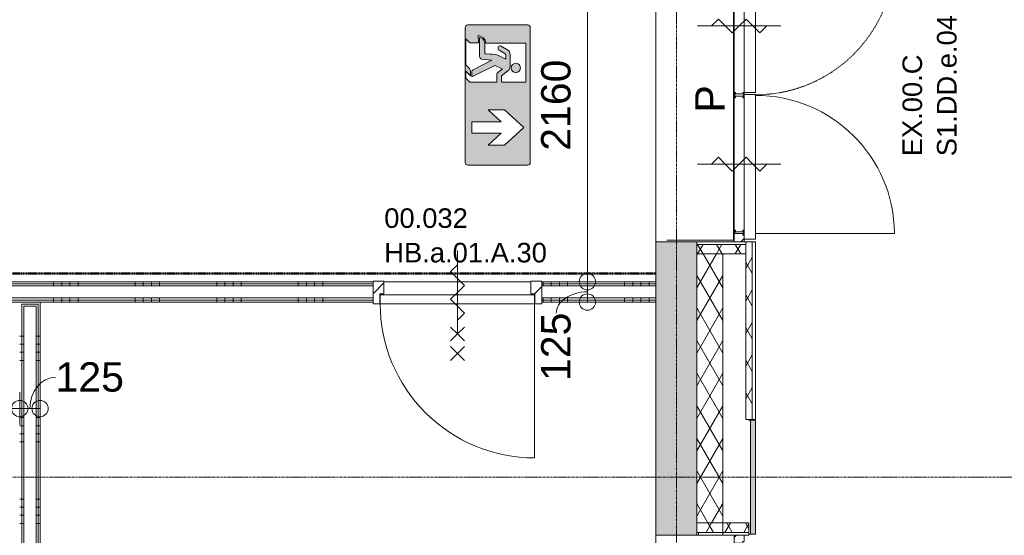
# Model space of a CAD drawing. Header units: millimetres. Extents: x 522 to 75900, y -25803 to 58941.
# Tile 120 of 134: x 49175 to 55210, y 34844 to 38008. Entities that reach past the tile are written whole.
import ezdxf

# ---------------------------------------------------------------- set-up
doc = ezdxf.new("R2010")
doc.units = ezdxf.units.MM
for name, pattern in [('BE_Brand', [10, 5, -2, 1, -2]), ('Dash', [6.35, 3.175, -3.175]), ('Dot', [4.7625, 0, -4.7625]), ('Grid Line', [22.225, 12.7, -3.175, 3.175, -3.175]), ('Overhead', [3.96875, 2.38125, -1.5875])]:
    doc.linetypes.add(name, pattern=pattern)
for name, color, linetype, lineweight in [('00_Algemeen', 7, 'Dot', 9), ('00_Algemeen-100', 7, 'Continuous', 9), ('22_Metselwerk', 7, 'Continuous', 9), ('30_Kozijnen-ramen-deuren', 7, 'Continuous', 9), ('42_Dekvloeren en vloersystemen', 7, 'Continuous', 9)]:
    doc.layers.add(name, color=color, linetype=linetype, lineweight=lineweight)
doc.styles.add('Arial', font='arial.ttf', dxfattribs={"height": 180})
doc.styles.add('Arial_4', font='arial.ttf', dxfattribs={"height": 120})
doc.dimstyles.new('1_8mm_continuous_mm_zwart', dxfattribs={"dimscale": 304.8, "dimtxt": 183.646692, "dimasz": 0.328084, "dimexe": 0.328084, "dimexo": 0.0625, "dimgap": 0.164042, "dimtad": 1, "dimdec": 0, "dimzin": 0, "dimdsep": 46, "dimtxsty": 'Arial', "dimblk1": 'DOTBLANK', "dimblk2": 'DOTBLANK', "dimsah": 1, "dimcen": 0.09, "dimdle": 0.328084, "dimazin": 0, "dimtfac": 1, "dimtdec": 4, "dimtix": 1, "dimtmove": 0, "dimatfit": 3, "dimfxl": 0.328084, "dimfxlon": 1, "dimtvp": 1, "dimtolj": 1, "dimtzin": 0, "dimarcsym": 2})
doc.dimstyles.new('1_8mm_continuous_mm_zwart_2', dxfattribs={"dimscale": 304.8, "dimtxt": 183.646692, "dimasz": 0.328084, "dimexe": 0.328084, "dimexo": 0.0625, "dimgap": 0.164042, "dimtad": 1, "dimdec": 0, "dimzin": 0, "dimdsep": 46, "dimtxsty": 'Arial', "dimblk1": 'DOTBLANK', "dimblk2": 'DOTBLANK', "dimsah": 1, "dimcen": 0.09, "dimdle": 0.328084, "dimazin": 0, "dimtfac": 1, "dimtdec": 4, "dimtix": 1, "dimtmove": 1, "dimatfit": 3, "dimfxl": 0.328084, "dimfxlon": 1, "dimtvp": 1, "dimtolj": 1, "dimtzin": 0, "dimarcsym": 2})
pattern_1 = [(90, (49382.5, 36275), (-500, -1e-11), []), (90, (49432.5, 36275), (-500, -1e-11), []), (90, (49482.5, 36275), (-500, -1e-11), []), (90, (49532.5, 36275), (-500, -1e-11), [])]
pattern_2 = [(1e-13, (49175, 34066.25), (-1e-12, 500), []), (1e-13, (49175, 34016.25), (-1e-12, 500), []), (1e-13, (49175, 33966.25), (-1e-12, 500), []), (1e-13, (49175, 33916.25), (-1e-12, 500), [])]

# ---------------------------------------------------------------- blocks, each defined once
blk = doc.blocks.new('FRA_R12_AWT_CON_Betonwerk_R20_rvt-1-100 - Plattegrond - Begane grond')
at = {"layer": '22_Metselwerk', "lineweight": 13, "true_color": 0xc0c0c0}
h = blk.add_hatch(dxfattribs=at)
h.set_pattern_fill('FP_141', color=9, style=0, pattern_type=2)
h.set_pattern_definition([(45, (0, 0), (-106.06602, 106.06602), []), (135, (0, 0), (-106.06602, -106.06602), []), (50, (0, 0), (358.6306, -31.3759), [37.5, -412.5]), (355, (0, 0), (-69.3761, 376.0957), [30, -330]), (100.451, (29.9, -2.6), (289.2568, 344.7173), [31.87, -350.571]), (46.184, (0, 100), (533.62, -82.7615), [56.25, -618.75]), (96.636, (44.47, 93.1), (467.3284, 487.0622), [47.805, -525.856]), (351.184, (0, 100), (467.3326, 487.058), [45, -495]), (21, (50, 75), (298.4541, -201.3095), [37.5, -412.5]), (326, (50, 75), (121.6571, 362.5749), [30, -330]), (71.451, (74.87, 58.22), (420.112, 161.2621), [31.87, -350.571]), (37.5, (0, 0), (6.07993, 166.44693), [3.353, -322.647, 3.353, -331.647, -331.25]), (37.5, (0, 0), (6.07993, 166.44693), [-661, 3.353, -327.897]), (7.5, (0, 0), (131.53477, 197.20586), [3.353, -187.647, 3.353, -315.147, -126.25]), (7.5, (0, 0), (131.53477, 197.20586), [-509.5, 3.353, -122.897]), (327.5, (-111.5, 0), (266.91122, -11.27744), [3.353, -121.647, 3.353, -386.647, -517.5]), (327.5, (-111.5, 0), (266.91122, -11.27744), [-515, 3.353, -514.147]), (317.5, (-161.5, 0), (291.5931, 50.0525), [3.353, -159.147, 3.353, -255.647, -367.5]), (317.5, (-161.5, 0), (291.5931, 50.0525), [-421.5, 3.353, -364.147]), (317.5, (-161.5, 0), (291.5931, 50.0525), [3.353, -159.147, 3.353, -255.647, -367.5]), (317.5, (-161.5, 0), (291.5931, 50.0525), [-421.5, 3.353, -364.147])])
h.paths.add_polyline_path([(53171.6, 9850), (53325, 9850), (53325, 10380), (53075, 10380), (53075, 9850)], flags=0)
h.paths.add_polyline_path([(53325, 11420), (53325, 12180), (53075, 12180), (53075, 11420)], flags=0)
h.paths.add_polyline_path([(53075, 13220), (53325, 13220), (53325, 13980), (53075, 13980)], flags=0)
h.paths.add_polyline_path([(53325, 15020), (53325, 15780), (53075, 15780), (53075, 15020)], flags=0)
h.paths.add_polyline_path([(53075, 16820), (53325, 16820), (53325, 17580), (53075, 17580), (53075, 17357.1)], flags=0)
h.paths.add_polyline_path([(53075, 18620), (53325, 18620), (53325, 19380), (53075, 19380), (53075, 18940.1)], flags=0)
h.paths.add_polyline_path([(53325, 20420), (53325, 21180), (53075, 21180), (53075, 20420)], flags=0)
h.paths.add_polyline_path([(53075, 22220), (53325, 22220), (53325, 22980), (53075, 22980)], flags=0)
h.paths.add_polyline_path([(53325, 24020), (53325, 26545), (53075, 26545), (53075, 24020)], flags=0)
h.paths.add_polyline_path([(53325, 27645), (53325, 29445), (53075, 29445), (53075, 27645)], flags=0)
h.paths.add_polyline_path([(53325, 31245), (53325, 33045), (53075, 33045), (53075, 31245)], flags=0)
h.paths.add_polyline_path([(53325, 34845), (53325, 36645), (53075, 36645), (53075, 34845)], flags=0)
h.paths.add_polyline_path([(53171.6, 38445), (53325, 38445), (53325, 40245), (53075, 40245), (53075, 38445)], flags=0)
h.paths.add_polyline_path([(53075, 42045), (53325, 42045), (53325, 43845), (53075, 43845), (53075, 42684.9)], flags=0)
h.paths.add_polyline_path([(53325, 45645), (53325, 53325), (53075, 53325), (53075, 45645), (53171.6, 45645)], flags=0)
at = {"layer": '22_Metselwerk', "lineweight": 13}
for p, q in [((53325, 36645), (53075, 36645)), ((53075, 36645), (53075, 34845)), ((53325, 34845), (53325, 36645)), ((53075, 34845), (53325, 34845))]:
    blk.add_line(p, q, dxfattribs=at)
blk = doc.blocks.new('32_HB_a - 01_A_30_1034x2400_125mm-9729552-100 - Plattegrond - Begane grond')
at = {"layer": '00_Algemeen', "linetype": 'Continuous', "true_color": 0xc0c0c0}
h = blk.add_hatch(dxfattribs=at)
h.set_pattern_fill('FP_84', color=9, style=0, pattern_type=2)
h.set_pattern_definition([(45, (-51858.15, -36326.01), (-70.71068, 70.71068), [])])
h.paths.add_polyline_path([(516.8, -61), (516.8, 78), (449.8, 78), (449.8, -1), (474.8, -1), (474.8, -61)], flags=0)
h.paths.add_polyline_path([(-475.2, -61), (-475.2, -1), (-450.2, -1), (-450.2, 78), (-517.2, 78), (-517.2, -61)], flags=0)
at = {"layer": '00_Algemeen', "linetype": 'Continuous'}
for p, q in [((-0.2, -246.5), (-0.2, 263.5)), ((-0.2, 178.2), (-42.6, 135.8)), ((-42.6, 135.8), (-0.2, 93.4)), ((-0.2, 93.4), (42.3, 50.9)), ((-0.2, 8.5), (-42.6, -33.9)), ((42.3, 50.9), (-0.2, 8.5)), ((-42.6, -33.9), (-0.2, -76.4)), ((-0.2, -76.4), (42.3, -118.8)), ((42.3, -118.8), (-0.2, -161.2)), ((-42.6, -204.1), (-0.2, -246.5)), ((42.3, -204.1), (-0.2, -246.5)), ((-0.2, -246.5), (-42.6, -288.9)), ((-0.2, -246.5), (42.3, -288.9)), ((42.3, -324.1), (-42.6, -408.9)), ((-42.6, -324.1), (42.3, -408.9))]:
    blk.add_line(p, q, dxfattribs=at)
at = {"layer": '30_Kozijnen-ramen-deuren'}
for p, q in [((-517.2, 78), (-450.2, 78)), ((-517.2, -61), (-517.2, 78)), ((-450.2, 78), (-450.2, -1)), ((449.8, 78), (516.8, 78)), ((449.8, -1), (449.8, 78)), ((516.8, 78), (516.8, -61)), ((-475.2, -1), (-475.2, -61)), ((-450.2, -1), (-475.2, -1)), ((474.8, -1), (449.8, -1)), ((474.8, -61), (474.8, -1)), ((-475.2, -61), (-517.2, -61)), ((516.8, -61), (474.8, -61))]:
    blk.add_line(p, q, dxfattribs=at)
blk = doc.blocks.new('32_DO_deurblad_HT_vlak - standaard-8605762-100 - Plattegrond - Begane grond')
at = {"layer": '30_Kozijnen-ramen-deuren'}
for p, q in [((-407.3, 946), (-407.3, 0)), ((519, 0), (523, 0))]:
    blk.add_line(p, q, dxfattribs=at)
at = {"layer": '30_Kozijnen-ramen-deuren', "lineweight": 18}
for p, q in [((538.7, 0), (-407.3, 0)), ((-407.3, 0), (-407.3, -55)), ((538.7, -55), (538.7, 0)), ((-407.3, -55), (538.7, -55))]:
    blk.add_line(p, q, dxfattribs=at)
at = {"layer": '30_Kozijnen-ramen-deuren', "linetype": 'Dash'}
blk.add_line((519, -55), (523, -55), dxfattribs=at)
at = {"layer": '30_Kozijnen-ramen-deuren'}
blk.add_arc((-407.3, 0), 946, 360, 90, dxfattribs=at)
blk = doc.blocks.new('31_DO_PR dubbel - S1_DD_e_02-9830484-100 - Plattegrond - Begane grond')
at = {"layer": '00_Algemeen', "linetype": 'Continuous', "true_color": 0xc0c0c0}
h = blk.add_hatch(dxfattribs=at)
h.set_pattern_fill('FP_153', color=9, style=0, pattern_type=2)
h.set_pattern_definition([(135, (37665.85, -53666.5), (-70.71068, -70.71068), [])])
h.paths.add_polyline_path([(1020.8, -88.8), (1020.8, -51.5), (980.8, -51.5), (980.8, -59), (970.8, -59), (970.8, -108.5), (955.8, -108.5), (955.8, -111.5), (1020.8, -111.5)], flags=0)
h.paths.add_polyline_path([(-714.2, -108.5), (-729.2, -108.5), (-729.2, -59), (-739.2, -59), (-739.2, -51.5), (-779.2, -51.5), (-779.2, -111.5), (-714.2, -111.5)], flags=0)
at = {"layer": '00_Algemeen', "linetype": 'Continuous'}
for p, q in [((-303.5, 173.5), (-303.5, -336.5)), ((545.2, 173.5), (545.2, -336.5)), ((-261.1, 45.8), (-303.5, 88.2)), ((587.6, 45.8), (545.2, 88.2)), ((-345.9, -39.1), (-303.5, 3.4)), ((-303.5, 3.4), (-261.1, 45.8)), ((502.8, -39.1), (545.2, 3.4)), ((545.2, 3.4), (587.6, 45.8)), ((-303.5, -81.5), (-345.9, -39.1)), ((545.2, -81.5), (502.8, -39.1)), ((-261.1, -123.9), (-303.5, -81.5)), ((587.6, -123.9), (545.2, -81.5)), ((-345.9, -208.8), (-303.5, -166.4)), ((-303.5, -166.4), (-261.1, -123.9)), ((502.8, -208.8), (545.2, -166.4)), ((545.2, -166.4), (587.6, -123.9)), ((-303.5, -251.2), (-345.9, -208.8)), ((545.2, -251.2), (502.8, -208.8))]:
    blk.add_line(p, q, dxfattribs=at)
at = {"layer": '30_Kozijnen-ramen-deuren'}
for p, q in [((-739.2, -51.5), (-779.2, -51.5)), ((-779.2, -51.5), (-779.2, -111.5)), ((-739.2, -59), (-739.2, -51.5)), ((-729.2, -59), (-739.2, -59)), ((-729.2, -108.5), (-729.2, -59)), ((980.8, -59), (970.8, -59)), ((970.8, -59), (970.8, -108.5)), ((1020.8, -51.5), (980.8, -51.5)), ((980.8, -51.5), (980.8, -59)), ((1020.8, -111.5), (1020.8, -51.5)), ((-779.2, -111.5), (-714.2, -111.5)), ((-714.2, -108.5), (-729.2, -108.5)), ((-714.2, -111.5), (-714.2, -108.5)), ((970.8, -108.5), (955.8, -108.5)), ((955.8, -108.5), (955.8, -111.5)), ((955.8, -111.5), (1020.8, -111.5))]:
    blk.add_line(p, q, dxfattribs=at)
blk = doc.blocks.new('31_DO_PR dubbel - S1_DD_e_02-9830483-100 - Plattegrond - Begane grond')
at = {"layer": '00_Algemeen', "linetype": 'Continuous', "true_color": 0xc0c0c0}
h = blk.add_hatch(dxfattribs=at)
h.set_pattern_fill('FP_154', color=9, style=0, pattern_type=2)
h.set_pattern_definition([(135, (34065.85, -53666.5), (-70.71068, -70.71068), [])])
h.paths.add_polyline_path([(1020.8, -88.8), (1020.8, -51.5), (980.8, -51.5), (980.8, -59), (970.8, -59), (970.8, -108.5), (955.8, -108.5), (955.8, -111.5), (1020.8, -111.5)], flags=0)
h.paths.add_polyline_path([(-714.2, -108.5), (-729.2, -108.5), (-729.2, -59), (-739.2, -59), (-739.2, -51.5), (-779.2, -51.5), (-779.2, -111.5), (-714.2, -111.5)], flags=0)
at = {"layer": '00_Algemeen', "linetype": 'Continuous'}
for p, q in [((-303.5, 173.5), (-303.5, -336.5)), ((545.2, 173.5), (545.2, -336.5)), ((-261.1, 45.8), (-303.5, 88.2)), ((587.6, 45.8), (545.2, 88.2)), ((-345.9, -39.1), (-303.5, 3.4)), ((-303.5, 3.4), (-261.1, 45.8)), ((502.8, -39.1), (545.2, 3.4)), ((545.2, 3.4), (587.6, 45.8)), ((-303.5, -81.5), (-345.9, -39.1)), ((545.2, -81.5), (502.8, -39.1)), ((-261.1, -123.9), (-303.5, -81.5)), ((587.6, -123.9), (545.2, -81.5)), ((-345.9, -208.8), (-303.5, -166.4)), ((-303.5, -166.4), (-261.1, -123.9)), ((502.8, -208.8), (545.2, -166.4)), ((545.2, -166.4), (587.6, -123.9)), ((-303.5, -251.2), (-345.9, -208.8)), ((545.2, -251.2), (502.8, -208.8))]:
    blk.add_line(p, q, dxfattribs=at)
at = {"layer": '30_Kozijnen-ramen-deuren'}
for p, q in [((-739.2, -51.5), (-779.2, -51.5)), ((-779.2, -51.5), (-779.2, -111.5)), ((-739.2, -59), (-739.2, -51.5)), ((-729.2, -59), (-739.2, -59)), ((-729.2, -108.5), (-729.2, -59)), ((980.8, -59), (970.8, -59)), ((970.8, -59), (970.8, -108.5)), ((1020.8, -51.5), (980.8, -51.5)), ((980.8, -51.5), (980.8, -59)), ((1020.8, -111.5), (1020.8, -51.5)), ((-779.2, -111.5), (-714.2, -111.5)), ((-714.2, -108.5), (-729.2, -108.5)), ((-714.2, -111.5), (-714.2, -108.5)), ((970.8, -108.5), (955.8, -108.5)), ((955.8, -108.5), (955.8, -111.5)), ((955.8, -111.5), (1020.8, -111.5))]:
    blk.add_line(p, q, dxfattribs=at)
blk = doc.blocks.new('31_d_buitendeur_PR_gevelpaneel-d2 - D25-10408441-100 - Plattegrond - Begane grond')
at = {"layer": '30_Kozijnen-ramen-deuren', "linetype": 'Dash'}
for p, q in [((1090.5, 959.4), (1090.5, 107.4)), ((1115.5, -22.6), (1952.5, -22.6)), ((1851.3, -22.6), (1839, -22.6))]:
    blk.add_line(p, q, dxfattribs=at)
at = {"layer": '30_Kozijnen-ramen-deuren', "lineweight": 18}
for p, q in [((1927.5, 107.4), (1060.5, 107.4)), ((1060.5, 107.4), (1060.5, 37.4)), ((1927.5, 37.4), (1927.5, 107.4)), ((1060.5, 37.4), (1927.5, 37.4))]:
    blk.add_line(p, q, dxfattribs=at)
at = {"layer": '30_Kozijnen-ramen-deuren'}
for p, q in [((1090.5, 107.4), (1927.5, 107.4)), ((1826.3, 107.4), (1814, 107.4)), ((1927.5, 37.4), (1090.5, 37.4)), ((1090.5, 37.4), (1090.5, 34.4)), ((1090.5, 34.4), (1115.5, 34.4)), ((1115.5, 29.4), (1105.5, 29.4)), ((1105.5, 29.4), (1105.5, -14.6)), ((1115.5, 34.4), (1115.5, 29.4)), ((1927.5, 29.4), (1927.5, 37.4)), ((1937.5, 29.4), (1927.5, 29.4)), ((1937.5, -14.6), (1937.5, 29.4)), ((1105.5, -14.6), (1115.5, -14.6)), ((1115.5, -14.6), (1115.5, -22.6)), ((1115.5, -22.6), (1952.5, -22.6)), ((1927.5, -19.6), (1927.5, -14.6)), ((1927.5, -14.6), (1937.5, -14.6)), ((1952.5, -19.6), (1927.5, -19.6)), ((1952.5, -22.6), (1952.5, -19.6))]:
    blk.add_line(p, q, dxfattribs=at)
at = {"layer": '30_Kozijnen-ramen-deuren', "linetype": 'Dash'}
blk.add_arc((1090.5, 107.4), 852, 360, 90, dxfattribs=at)
blk = doc.blocks.new('31_d_buitendeur_PR_gevelpaneel-d1 - D25_aluminium-10408443-100 - Plattegrond - Begane grond')
at = {"layer": '30_Kozijnen-ramen-deuren'}
for p, q in [((1105.5, 14.6), (1115.5, 14.6)), ((1105.5, -29.4), (1105.5, 14.6)), ((1115.5, 14.6), (1115.5, 22.6)), ((1115.5, 22.6), (1927.5, 22.6)), ((1927.5, 22.6), (1927.5, 14.6)), ((1927.5, 14.6), (1937.5, 14.6)), ((1937.5, 14.6), (1937.5, -29.4)), ((1090.5, -34.4), (1115.5, -34.4)), ((1090.5, -37.4), (1090.5, -34.4)), ((1952.5, -37.4), (1090.5, -37.4)), ((1115.5, -29.4), (1105.5, -29.4)), ((1115.5, -34.4), (1115.5, -29.4)), ((1927.5, -29.4), (1927.5, -34.4)), ((1937.5, -29.4), (1927.5, -29.4)), ((1927.5, -34.4), (1952.5, -34.4)), ((1952.5, -34.4), (1952.5, -37.4)), ((1095.5, -107.4), (1947.5, -107.4)), ((1095.5, -959.4), (1095.5, -107.4)), ((1844.5, -107.4), (1832, -107.4))]:
    blk.add_line(p, q, dxfattribs=at)
at = {"layer": '30_Kozijnen-ramen-deuren', "linetype": 'Dash'}
for p, q in [((1115.5, 22.6), (1927.5, 22.6)), ((1829.3, 22.6), (1817.4, 22.6))]:
    blk.add_line(p, q, dxfattribs=at)
at = {"layer": '30_Kozijnen-ramen-deuren', "lineweight": 18}
for p, q in [((1060.5, -37.4), (1947.5, -37.4)), ((1060.5, -107.4), (1060.5, -37.4)), ((1947.5, -37.4), (1947.5, -107.4)), ((1947.5, -107.4), (1060.5, -107.4))]:
    blk.add_line(p, q, dxfattribs=at)
at = {"layer": '30_Kozijnen-ramen-deuren'}
blk.add_arc((1090.5, -107.4), 852, 270.33624, 0, dxfattribs=at)
blk = doc.blocks.new('32_gm_Dorpel_Vlak_Sponning - Type 1-10408446-100 - Plattegrond - Begane grond')
at = {"layer": '30_Kozijnen-ramen-deuren'}
for p, q in [((-850, -40), (-850, -35.5)), ((-8.3, -32.5), (-16.7, -32.5)), ((850, -35.5), (850, -40)), ((-835, -92.5), (-828.7, -92.5)), ((8.3, -92.5), (16.7, -92.5)), ((828.7, -92.5), (835, -92.5))]:
    blk.add_line(p, q, dxfattribs=at)
blk = doc.blocks.new('65_DI_noodarmatuur nooduitgang_NEN1413 - Type 1-7581339-100 - Plattegrond - Begane grond')
at = {"layer": '00_Algemeen', "linetype": 'Continuous', "true_color": 0x00843d}
h = blk.add_hatch(color=116, dxfattribs=at)
h.paths.add_polyline_path([(430, -183.4), (429.4, 187.6), (425.2, 194.9), (418, 199.1), (413.7, 199.6), (-418, 199.1), (-425.2, 194.9), (-429.4, 187.6), (-430, 183.4), (-429.4, -187.6), (-425.2, -194.9), (-418, -199.1), (-413.8, -199.6), (418, -199.1), (425.2, -194.9), (429.4, -187.6)], flags=0)
h.paths.add_polyline_path([(308.2, 41.3), (308.2, -58.7), (234.7, 21), (234.7, -159.3), (165.1, -159.3), (165.1, 21), (91.1, -58.7), (91.1, 41.3), (199.9, 159.3)], flags=0)
h.paths.add_polyline_path([(-79.3, 173.4), (-79.3, 22.8), (-117.5, 22.8), (-152.4, 67.2), (-159.4, 72.2), (-167.9, 75.1), (-177, 75.9), (-256, 75.2), (-267.8, 71.4), (-274.1, 65.4), (-301.2, 18.3), (-300.8, 11.5), (-297.1, 5.7), (-291.1, 2.4), (-284.2, 2.4), (-281, 3.7), (-275.9, 8.7), (-250.7, 49.1), (-249.7, 49.5), (-220.3, 49.5), (-243.2, 4.3), (-249.7, -20.7), (-251, -46.4), (-254.5, -77.1), (-257.2, -78.8), (-317.5, -79.5), (-331.2, -82.5), (-337.5, -85.5), (-343.1, -89.6), (-348, -95.9), (-351.6, -103.1), (-353.8, -110.8), (-233.6, -110.2), (-226.8, -106.8), (-224.1, -104), (-220.9, -97), (-215, -35.4), (-153.6, -151.9), (-150.1, -155.7), (-142.3, -158.5), (-112, -158.5), (-181.5, -16.9), (-160, 29.8), (-135.1, -1.3), (-127.8, -4.3), (-79.3, -4.3), (-79.3, -170.2), (-103.5, -194.4), (-147.4, -194.4), (-117.8, -165.9), (-148.6, -165.9), (-158.2, -170.3), (-166.4, -176.9), (-184.6, -194.5), (-344.1, -194.5), (-319.8, -170.2), (-319.8, -118.4), (-365.9, -118.8), (-355.3, -94.7), (-350.5, -87.6), (-344, -81.7), (-336.4, -77.3), (-328.1, -74.6), (-319.3, -73.7), (-319.3, 173.4), (-193.1, 173.4)], flags=0)
h.paths.add_polyline_path([(-137.9, 110.7), (-138.8, 118.1), (-141.7, 125), (-146.2, 130.9), (-152.1, 135.4), (-159, 138.3), (-166.4, 139.3), (-173.8, 138.3), (-180.7, 135.4), (-186.6, 130.9), (-191.1, 125), (-193.9, 118.1), (-194.9, 110.7), (-193.1, 101.2), (-191.1, 96.5), (-186.6, 90.6), (-180.7, 86), (-173.8, 83.2), (-166.4, 82.2), (-159, 83.2), (-152.1, 86), (-146.2, 90.6), (-141.7, 96.5), (-138.8, 103.4)], flags=0)
at = {"layer": '00_Algemeen', "color": 116, "linetype": 'Continuous', "true_color": 0x00843d}
for p, q in [((-430, 183.4), (-430, -183.4)), ((413.7, 199.6), (-413.8, 199.6)), ((430, -183.4), (430, 183.4)), ((-319.3, 173.4), (-79.3, 173.4)), ((-319.3, -73.7), (-319.3, 173.4)), ((-79.3, 173.4), (-79.3, 22.8)), ((91.1, 41.3), (199.9, 159.3)), ((199.9, 159.3), (308.2, 41.3)), ((-274.1, 65.4), (-300.2, 21.6)), ((-177, 75.9), (-248, 75.9)), ((-117.5, 22.8), (-148.3, 62.7)), ((-275.9, 8.7), (-253.2, 46.8)), ((-249.7, 49.5), (-220.3, 49.5)), ((-220.3, 49.5), (-243.2, 4.3)), ((-181.5, -16.9), (-160, 29.8)), ((-160, 29.8), (-138, 1.5)), ((-79.3, 22.8), (-117.5, 22.8)), ((91.1, -58.7), (91.1, 41.3)), ((165.1, 21), (91.1, -58.7)), ((165.1, -159.3), (165.1, 21)), ((308.2, -58.7), (234.7, 21)), ((234.7, 21), (234.7, -159.3)), ((308.2, 41.3), (308.2, -58.7)), ((-251, -46.4), (-253.7, -74.1)), ((-220.9, -97), (-215, -35.4)), ((-215, -35.4), (-155.8, -149.7)), ((-112, -158.5), (-181.5, -16.9)), ((-127.8, -4.3), (-79.3, -4.3)), ((-79.3, -4.3), (-79.3, -170.2)), ((-319.8, -118.4), (-365.9, -118.8)), ((-353.8, -110.8), (-237.4, -110.8)), ((-319.8, -170.2), (-319.8, -118.4)), ((-257.2, -78.8), (-310.4, -78.8)), ((-344.1, -194.5), (-319.8, -170.2)), ((-166.4, -176.9), (-184.6, -194.5)), ((-117.8, -165.9), (-148.6, -165.9)), ((-147.4, -194.4), (-117.8, -165.9)), ((-142.3, -158.5), (-112, -158.5)), ((-79.3, -170.2), (-103.5, -194.4)), ((234.7, -159.3), (165.1, -159.3)), ((-413.8, -199.6), (413.7, -199.6)), ((-184.6, -194.5), (-344.1, -194.5)), ((-103.5, -194.4), (-147.4, -194.4))]:
    blk.add_line(p, q, dxfattribs=at)
for centre, radius, start, end in [((-413.8, 183.4), 16.2, 90, 180), ((413.7, 183.4), 16.2, 360, 90), ((-166.4, 110.7), 28.5, 360, 180), ((-257.1, 53.9), 20.5, 109.00282, 145.8257), ((-247.5, 22.5), 53.4, 90.54279, 107.82146), ((-166.4, 110.7), 28.5, 180, 360), ((-175.5, 39.2), 36.7, 63.92536, 92.24169), ((-168, 52.6), 21.4, 42.9932, 66.17676), ((-188.8, 30), 52.1, 38.97107, 45.57794), ((-287.7, 15.7), 13.8, 154.94911, 298.82466), ((-287.4, 15.3), 13.3, 298.52756, 330.15853), ((-248.4, 44.1), 5.56, 103.53697, 150.59336), ((-126.4, -39.8), 124.8, 159.30685, 183.029), ((-125.4, 11.8), 16.3, 219.06191, 261.45609), ((-193.9, -182.5), 183.4, 154.15805, 159.6724), ((-306.3, -122.8), 56.5, 141.45007, 158.99214), ((-311.4, -118.9), 43.1, 137.23828, 169.18248), ((-319.4, -115.4), 41.7, 89.97129, 138.23448), ((-317.5, -119.2), 39.2, 100.41792, 130.84863), ((-306.1, -165), 86.3, 92.82452, 102.33312), ((-258, -74.6), 4.31, 280.47197, 6.14884), ((-237.8, -93.5), 17.3, 271.34473, 348.41753), ((-134.7, -208.4), 44.7, 108.13095, 135.2832), ((-140, -140.2), 18.4, 210.84801, 262.92901), ((-413.8, -183.4), 16.2, 180, 270), ((413.7, -183.4), 16.2, 270, 0)]:
    blk.add_arc(centre, radius, start, end, dxfattribs=at)
blk = doc.blocks.new('DIMBLOCK82-100 - Plattegrond - Begane grond')
at = {"layer": '00_Algemeen-100', "transparency": 16777216}
for p, q in [((52554.9, 36400), (52754.9, 36400)), ((52654.9, 36400), (52554.9, 36400)), ((52654.9, 36275), (52654.9, 36400)), ((52554.9, 36275), (52754.9, 36275)), ((52654.9, 36275), (52554.9, 36275))]:
    blk.add_line(p, q, dxfattribs=at)
for centre in [(52654.9, 36400), (52654.9, 36275)]:
    blk.add_circle(centre, 50, dxfattribs=at)
blk.add_ellipse((52654.9, 36206), major_axis=(191.3, 0), ratio=0.687633, start_param=1.570796, end_param=3.141593, dxfattribs=at)
at = {"layer": '00_Algemeen-100', "color": 0, "transparency": 16777216, "insert": (52371.2, 35790.7), "char_height": 180, "width": 498.389, "attachment_point": 1, "rotation": 90, "line_spacing_factor": 0.941778, "style": 'Arial'}
blk.add_mtext('125', dxfattribs=at)
blk = doc.blocks.new('_DotBlank')
at = {"color": 0, "linetype": 'ByBlock', "lineweight": -2}
blk.add_line((-0.5, 0), (-1, 0), dxfattribs=at)
blk.add_circle((0, 0), 0.5, dxfattribs=at)
blk = doc.blocks.new('DIMBLOCK83-100 - Plattegrond - Begane grond')
at = {"layer": '00_Algemeen-100', "transparency": 16777216}
for p, q in [((52554.9, 38560), (52754.9, 38560)), ((52654.9, 38560), (52554.9, 38560)), ((52654.9, 36400), (52654.9, 38560)), ((52554.9, 36400), (52754.9, 36400)), ((52654.9, 36400), (52554.9, 36400))]:
    blk.add_line(p, q, dxfattribs=at)
for centre in [(52654.9, 38560), (52654.9, 36400)]:
    blk.add_circle(centre, 50, dxfattribs=at)
at = {"layer": '00_Algemeen-100', "color": 0, "transparency": 16777216, "insert": (52371.2, 37203.1), "char_height": 180, "width": 664.518, "attachment_point": 1, "rotation": 90, "line_spacing_factor": 0.941778, "style": 'Arial'}
blk.add_mtext('2160', dxfattribs=at)
blk = doc.blocks.new('DIMBLOCK140-100 - Plattegrond - Begane grond')
at = {"layer": '00_Algemeen-100', "transparency": 16777216}
for p, q in [((45290, 35721.8), (45290, 35521.8)), ((45290, 35621.8), (45290, 35721.8)), ((49175, 35721.8), (49175, 35521.8)), ((49175, 35621.8), (49175, 35721.8)), ((45290, 35621.8), (49175, 35621.8))]:
    blk.add_line(p, q, dxfattribs=at)
for centre in [(45290, 35621.8), (49175, 35621.8)]:
    blk.add_circle(centre, 50, dxfattribs=at)
at = {"layer": '00_Algemeen-100', "color": 0, "transparency": 16777216, "insert": (46955.6, 35905.5), "char_height": 180, "width": 664.518, "attachment_point": 1, "line_spacing_factor": 0.941778, "style": 'Arial'}
blk.add_mtext('3885', dxfattribs=at)
blk = doc.blocks.new('DIMBLOCK141-100 - Plattegrond - Begane grond')
at = {"layer": '00_Algemeen-100', "transparency": 16777216}
for p, q in [((49175, 35721.8), (49175, 35521.8)), ((49175, 35621.8), (49175, 35721.8)), ((49300, 35721.8), (49300, 35521.8)), ((49300, 35621.8), (49300, 35721.8)), ((49175, 35621.8), (49300, 35621.8))]:
    blk.add_line(p, q, dxfattribs=at)
for centre in [(49175, 35621.8), (49300, 35621.8)]:
    blk.add_circle(centre, 50, dxfattribs=at)
blk.add_ellipse((49394.6, 35621.8), major_axis=(0, 191.3), ratio=0.821421, start_param=0, end_param=1.570796, dxfattribs=at)
at = {"layer": '00_Algemeen-100', "color": 0, "transparency": 16777216, "insert": (49394.6, 35905.5), "char_height": 180, "width": 498.389, "attachment_point": 1, "line_spacing_factor": 0.941778, "style": 'Arial'}
blk.add_mtext('125', dxfattribs=at)

msp = doc.modelspace()

# ---------------------------------------------------------------- hatches: boundary and pattern name
at = {"layer": '22_Metselwerk', "true_color": 0xc0c0c0}
h = msp.add_hatch(dxfattribs=at)
h.set_pattern_fill('FP_65', color=9, angle=225, style=0, pattern_type=2)
h.set_pattern_definition([(45, (0, 0), (-88.38835, 88.38835), []), (45, (3e-13, 88.39), (-88.38835, 88.38835), [62.5, -312.5])])
h.paths.add_polyline_path([(53655, 27650), (53685, 27650), (53685, 28350), (53655, 28350), (53655, 28042.3)], flags=0)
h.paths.add_polyline_path([(53655, 31250), (53685, 31250), (53685, 31950), (53655, 31950), (53655, 31406.1)], flags=0)
h.paths.add_polyline_path([(53655, 34850), (53685, 34850), (53685, 35550), (53655, 35550)], flags=0)
h.paths.add_polyline_path([(53685, 38450), (53685, 39150), (53655, 39150), (53655, 38450)], flags=0)
h.paths.add_polyline_path([(53685, 42050), (53685, 42750), (53655, 42750), (53655, 42050)], flags=0)
h.paths.add_polyline_path([(53685, 45650), (53685, 46350), (53655, 46350), (53655, 45650)], flags=0)
h.paths.add_polyline_path([(53685, 47450), (53685, 48150), (53655, 48150), (53655, 47450)], flags=0)
h.paths.add_polyline_path([(53685, 49250), (53685, 49950), (53655, 49950), (53655, 49250)], flags=0)
h.paths.add_polyline_path([(53685, 51050), (53685, 51750), (53655, 51750), (53655, 51050)], flags=0)
h.paths.add_polyline_path([(53655, 52850), (53685, 52850), (53685, 53355.7), (53655, 53385.7), (53655, 53145.3)], flags=0)
h = msp.add_hatch(dxfattribs=at)
h.set_pattern_fill('FP_203', color=9, angle=-90, style=0, pattern_type=2)
h.set_pattern_definition([(270, (53275, 36645), (500, 3e-14), []), (270, (53225, 36645), (500, 3e-14), []), (270, (53175, 36645), (500, 3e-14), []), (270, (53125, 36645), (500, 3e-14), [])])
h.paths.add_polyline_path([(53325, 36629), (53625, 36629), (53625, 36645), (53325, 36645)], flags=0)
h = msp.add_hatch(dxfattribs=at)
h.set_pattern_fill('FP_2', color=9, angle=240, style=0, pattern_type=2)
h.set_pattern_definition([(60, (0, 0), (-86.60254, 50), []), (120, (0, 0), (-86.60254, -50), [])])
h.paths.add_polyline_path([(53665, 35555), (53665, 36645), (53625, 36645), (53625, 35555), (53655, 35555)], flags=0)
h = msp.add_hatch(dxfattribs=at)
h.set_pattern_fill('FP_2', color=9, angle=240, style=0, pattern_type=2)
h.set_pattern_definition([(60, (0, 0), (-86.60254, 50), []), (120, (0, 0), (-86.60254, -50), [])])
h.paths.add_polyline_path([(53325, 36570), (53625, 36570), (53625, 36629), (53325, 36629)], flags=0)
h = msp.add_hatch(dxfattribs=at)
h.set_pattern_fill('FP_2', color=9, angle=240, style=0, pattern_type=2)
h.set_pattern_definition([(60, (0, 0), (-86.60254, 50), []), (120, (0, 0), (-86.60254, -50), [])])
h.paths.add_polyline_path([(53325, 34920), (53485, 34920), (53485, 36570), (53325, 36570), (53325, 35561.5)], flags=0)
at = {"layer": '22_Metselwerk', "true_color": 0x808080}
h = msp.add_hatch(dxfattribs=at)
h.set_pattern_fill('FP_15', color=8, angle=-90, style=0, pattern_type=2)
h.set_pattern_definition(pattern_1)
h.paths.add_polyline_path([(53075, 36387.5), (53075, 36400), (52375, 36400), (52375, 36387.5), (52765.4, 36387.5)], flags=0)
h.paths.add_polyline_path([(51341, 36387.5), (51341, 36400), (45145, 36400), (45145, 36387.5), (51140.7, 36387.5)], flags=0)
h = msp.add_hatch(dxfattribs=at)
h.set_pattern_fill('FP_15', color=8, angle=-90, style=0, pattern_type=2)
h.set_pattern_definition(pattern_1)
h.paths.add_polyline_path([(53075, 36375), (53075, 36387.5), (52375, 36387.5), (52375, 36375), (52765.4, 36375)], flags=0)
h.paths.add_polyline_path([(51341, 36375), (51341, 36387.5), (45145, 36387.5), (45145, 36375), (51140.7, 36375)], flags=0)
h = msp.add_hatch(dxfattribs=at)
h.set_pattern_fill('FP_15', color=8, angle=-90, style=0, pattern_type=2)
h.set_pattern_definition(pattern_1)
h.paths.add_polyline_path([(53075, 36287.5), (53075, 36300), (52375, 36300), (52375, 36287.5), (52765.4, 36287.5)], flags=0)
h.paths.add_polyline_path([(51341, 36287.5), (51341, 36300), (45275, 36300), (45275, 36287.5), (51140.7, 36287.5)], flags=0)
h = msp.add_hatch(dxfattribs=at)
h.set_pattern_fill('FP_15', color=8, angle=-90, style=0, pattern_type=2)
h.set_pattern_definition(pattern_1)
h.paths.add_polyline_path([(53075, 36275), (53075, 36287.5), (52375, 36287.5), (52375, 36275), (52765.4, 36275)], flags=0)
h.paths.add_polyline_path([(51341, 36275), (51341, 36287.5), (45290, 36287.5), (45290, 36275), (51140.7, 36275)], flags=0)
h = msp.add_hatch(dxfattribs=at)
h.set_pattern_fill('FP_176', color=8, angle=-90, style=0, pattern_type=2)
h.set_pattern_definition(pattern_2)
h.paths.add_polyline_path([(49187.5, 32257.5), (49287.5, 32257.5), (49287.5, 32270), (49187.5, 32270), (49187.5, 36262.5), (49287.5, 36262.5), (49287.5, 36275), (49175, 36275), (49175, 32257.5)], flags=0)
h = msp.add_hatch(dxfattribs=at)
h.set_pattern_fill('FP_176', color=8, angle=-90, style=0, pattern_type=2)
h.set_pattern_definition(pattern_2)
h.paths.add_polyline_path([(49287.5, 32257.5), (49300, 32257.5), (49300, 36275), (49287.5, 36275), (49287.5, 32270)], flags=0)
h = msp.add_hatch(dxfattribs=at)
h.set_pattern_fill('FP_176', color=8, angle=-90, style=0, pattern_type=2)
h.set_pattern_definition(pattern_2)
h.paths.add_polyline_path([(49275, 32270), (49275, 32282.5), (49200, 32282.5), (49200, 36250), (49275, 36250), (49275, 36262.5), (49187.5, 36262.5), (49187.5, 32270), (49200, 32270)], flags=0)
h = msp.add_hatch(dxfattribs=at)
h.set_pattern_fill('FP_176', color=8, angle=-90, style=0, pattern_type=2)
h.set_pattern_definition(pattern_2)
h.paths.add_polyline_path([(49275, 32270), (49287.5, 32270), (49287.5, 36262.5), (49275, 36262.5), (49275, 32282.5)], flags=0)
at = {"layer": '22_Metselwerk', "true_color": 0xc0c0c0}
h = msp.add_hatch(dxfattribs=at)
h.set_pattern_fill('FP_9', color=9, angle=-120, style=0, pattern_type=2)
h.set_pattern_definition([(60, (0, 0), (-86.60254, 50), []), (120, (0, 0), (-86.60254, -50), [])])
h.paths.add_polyline_path([(53325, 34861), (53645, 34861), (53645, 34920), (53325, 34920)], flags=0)
h = msp.add_hatch(dxfattribs=at)
h.set_pattern_fill('FP_202', color=9, angle=-90, style=0, pattern_type=2)
h.set_pattern_definition([(90, (53685, 34845), (-500, 3e-14), []), (90, (53735, 34845), (-500, 3e-14), []), (90, (53785, 34845), (-500, 3e-14), []), (90, (53835, 34845), (-500, 3e-14), [])])
h.paths.add_polyline_path([(53577.7, 34845), (53645, 34845), (53645, 34861), (53325, 34861), (53325, 34845)], flags=0)

# ---------------------------------------------------------------- linework, layer by layer
at = {"layer": '00_Algemeen', "color": 16, "linetype": 'Grid Line', "true_color": 0x800000}
for p, q in [((53200, 4084), (53200, 58341)), ((5155.6, 35200), (57181.4, 35200))]:
    msp.add_line(p, q, dxfattribs=at)
at = {"layer": '00_Algemeen', "linetype": 'Overhead'}
msp.add_line((53075, 38447.5), (53075, 36647.5), dxfattribs=at)
at = {"layer": '00_Algemeen', "linetype": 'Continuous'}
for p, q in [((53325, 36645), (53325, 34845)), ((53325, 36570), (53625, 36570)), ((53485, 34845), (53485, 36570)), ((53645, 34920), (53325, 34920)), ((53645, 34845), (53645, 34920)), ((53645, 34861), (53325, 34861))]:
    msp.add_line(p, q, dxfattribs=at)
at = {"layer": '00_Algemeen', "color": 82, "linetype": 'BE_Brand', "lineweight": 50, "true_color": 0x46cc0d}
msp.add_line((45215, 36450), (53075, 36450), dxfattribs=at)
at = {"layer": '22_Metselwerk'}
for p, q in [((53685, 36645), (53325, 36645)), ((53625, 35555), (53625, 36645)), ((53665, 35555), (53665, 36645)), ((53685, 35555), (53685, 36645)), ((53625, 36629), (53325, 36629)), ((51341, 36400), (45145, 36400)), ((51341, 36275), (51341, 36400)), ((53075, 36400), (52375, 36400)), ((52375, 36400), (52375, 36275)), ((53075, 36275), (53075, 36400)), ((45145, 36387.5), (51341, 36387.5)), ((45145, 36375), (51341, 36375)), ((52375, 36387.5), (53075, 36387.5)), ((52375, 36375), (53075, 36375)), ((45245, 36300), (51341, 36300)), ((45275, 36287.5), (51341, 36287.5)), ((45290, 36275), (51341, 36275)), ((49300, 32257.5), (49300, 36275)), ((52375, 36300), (53075, 36300)), ((52375, 36287.5), (53075, 36287.5)), ((52375, 36275), (53075, 36275)), ((49287.5, 36262.5), (49187.5, 36262.5)), ((49187.5, 36262.5), (49187.5, 32270)), ((49275, 36250), (49200, 36250)), ((49200, 36250), (49200, 32282.5)), ((49275, 36250), (49275, 32282.5)), ((49287.5, 36262.5), (49287.5, 32270)), ((53625, 35555), (53685, 35555)), ((53645, 35550), (53645, 35555)), ((53685, 35550), (53645, 35550)), ((53655, 34850), (53655, 35550)), ((53685, 34850), (53685, 35550)), ((53325, 34845), (53645, 34845)), ((53645, 34850), (53685, 34850))]:
    msp.add_line(p, q, dxfattribs=at)
at = {"layer": '42_Dekvloeren en vloersystemen', "color": 7, "true_color": 0xffffff}
for p, q in [((53551, 36655), (53551, 38445)), ((53075, 36645), (53075, 36647.5)), ((53075, 36645), (53075, 36647.5)), ((53141.7, 36655), (53551, 36655)), ((51408, 36400), (52308, 36400)), ((52308, 36400), (51408, 36400)), ((51408, 36400), (52308, 36400)), ((51385, 36275), (51383, 36275)), ((52333, 36275), (52331, 36275)), ((53075, 33045), (53075, 34845))]:
    msp.add_line(p, q, dxfattribs=at)

# ---------------------------------------------------------------- block references
at = {"lineweight": 5}
msp.add_blockref('FRA_R12_AWT_CON_Betonwerk_R20_rvt-1-100 - Plattegrond - Begane grond', (0, 0), dxfattribs=at)
at = {"layer": '00_Algemeen', "color": 116, "linetype": 'Continuous', "true_color": 0x00843d, "rotation": 269.9999999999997}
msp.add_blockref('65_DI_noodarmatuur nooduitgang_NEN1413 - Type 1-7581339-100 - Plattegrond - Begane grond', (52105, 37545), dxfattribs=at)
at = {"layer": '30_Kozijnen-ramen-deuren'}
for name, p, rotation in [('31_DO_PR dubbel - S1_DD_e_02-9830484-100 - Plattegrond - Begane grond', (53666.5, 37665.8), 270), ('31_d_buitendeur_PR_gevelpaneel-d2 - D25-10408441-100 - Plattegrond - Begane grond', (53577.6, 39489.2), 270), ('32_gm_Dorpel_Vlak_Sponning - Type 1-10408446-100 - Plattegrond - Begane grond', (53647.5, 37545), 270), ('31_d_buitendeur_PR_gevelpaneel-d1 - D25_aluminium-10408443-100 - Plattegrond - Begane grond', (53577.6, 35600.8), 89.99999999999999), ('32_DO_deurblad_HT_vlak - standaard-8605762-100 - Plattegrond - Begane grond', (51923.7, 36265), 180), ('31_DO_PR dubbel - S1_DD_e_02-9830483-100 - Plattegrond - Begane grond', (53666.5, 34065.8), 270)]:
    msp.add_blockref(name, p, dxfattribs=dict(at, rotation=rotation))
msp.add_blockref('32_HB_a - 01_A_30_1034x2400_125mm-9729552-100 - Plattegrond - Begane grond', (51858.2, 36326), dxfattribs=at)

# ---------------------------------------------------------------- texts
at = {"layer": '00_Algemeen', "linetype": 'Continuous', "attachment_point": 1, "rotation": 90}
for s, insert, char_height, width, style in [('S1.DD.e.04', (54797.7, 37169.4), 120, 1138.396, 'Arial_4'), ('EX.00.C', (54586, 37169.4), 120, 809.704, 'Arial_4'), ('P', (53316.1, 37437.8), 180, 200.422, 'Arial')]:
    msp.add_mtext(s, dxfattribs=dict(at, insert=insert, char_height=char_height, width=width, style=style))
at = {"layer": '00_Algemeen', "linetype": 'Continuous', "char_height": 120, "attachment_point": 1, "style": 'Arial_4'}
for s, insert, width in [('00.032', (51409.5, 36850), 665.401), ('HB.a.01.A.30', (51409.5, 36638.3), 1298.734)]:
    msp.add_mtext(s, dxfattribs=dict(at, insert=insert, width=width))

# ---------------------------------------------------------------- dimensions: what is measured, and where the dimension line sits
at = {"layer": '00_Algemeen', "linetype": 'Continuous'}
dim = msp.add_linear_dim(base=(52654.9, 38560), p1=(52554.9, 36400), p2=(52554.9, 38560), angle=90, dimstyle='1_8mm_continuous_mm_zwart', override={"dimpost": '<>', "dimfxl": 2160}, dxfattribs=at)
dim.commit()
dim.dimension.update_dxf_attribs({"geometry": 'DIMBLOCK83-100 - Plattegrond - Begane grond', "text_midpoint": (52513, 37480)})
dim = msp.add_linear_dim(base=(52654.9, 36400), p1=(52554.9, 36275), p2=(52554.9, 36400), angle=90, dimstyle='1_8mm_continuous_mm_zwart_2', override={"dimpost": '<>', "dimfxl": 125}, dxfattribs=at)
dim.commit()
dim.dimension.update_dxf_attribs({"geometry": 'DIMBLOCK82-100 - Plattegrond - Begane grond', "text_midpoint": (52491.2, 36039.9), "dimtype": 160, "text_rotation": 90})
dim = msp.add_linear_dim(base=(49175, 35621.8), p1=(45290, 35721.8), p2=(49175, 35721.8), dimstyle='1_8mm_continuous_mm_zwart', override={"dimpost": '<>', "dimfxl": 3885}, dxfattribs=at)
dim.commit()
dim.dimension.update_dxf_attribs({"geometry": 'DIMBLOCK140-100 - Plattegrond - Begane grond', "text_midpoint": (47232.5, 35763.8)})
dim = msp.add_linear_dim(base=(49300, 35621.8), p1=(49175, 35721.8), p2=(49300, 35721.8), dimstyle='1_8mm_continuous_mm_zwart_2', override={"dimpost": '<>', "dimfxl": 125}, dxfattribs=at)
dim.commit()
dim.dimension.update_dxf_attribs({"geometry": 'DIMBLOCK141-100 - Plattegrond - Begane grond', "text_midpoint": (49643.8, 35785.5), "dimtype": 160})

doc.saveas('drawing.dxf')
